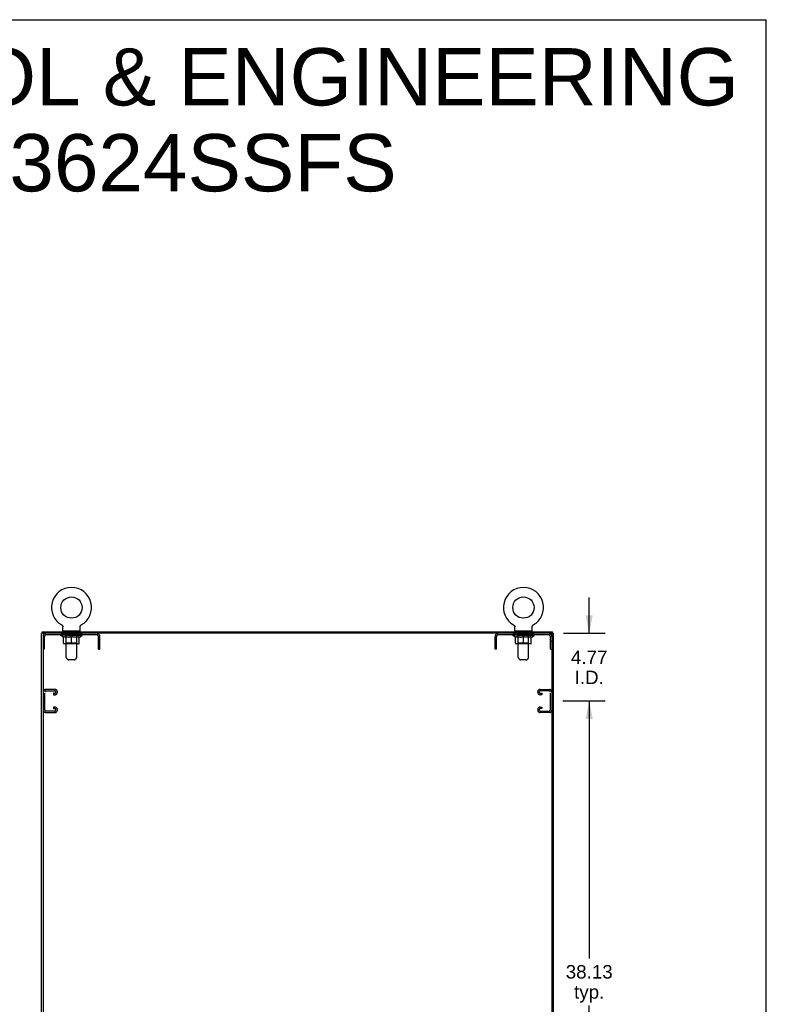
# Model space of a CAD drawing. Header units: inches. Extents: x 0 to 214, y 0 to 139.
# Tile 12 of 12: x 162 to 214, y 69 to 139. Entities that reach past the tile are written whole.
import ezdxf

# ---------------------------------------------------------------- set-up
doc = ezdxf.new("R2010")
doc.units = ezdxf.units.IN
doc.header["$LTSCALE"] = 11.781
doc.header["$MEASUREMENT"] = 0
doc.linetypes.add('HIDDEN', pattern=[0.2, 0.1, -0.1])
doc.layers.get('0').update_dxf_attribs({"linetype": 'CONTINUOUS'})
for name, color, linetype in [('02___PRT_ALL_AXES', 7, 'CONTINUOUS'), ('DEFAULT_2', 8, 'HIDDEN'), ('DIMENSIONS', 7, 'CONTINUOUS')]:
    doc.layers.add(name, color=color, linetype=linetype)
doc.styles.get("Standard").update_dxf_attribs({"font": 'arial.ttf'})
doc.dimstyles.new('DIMSTYLE_1', dxfattribs={"dimtxt": 0.945, "dimasz": 1.26, "dimexe": 0.09, "dimexo": 0.07, "dimgap": 0.0375, "dimtad": 0, "dimtih": 1, "dimtoh": 1, "dimzin": 4, "dimdsep": 46, "dimtxsty": 'Standard', "dimblk": '_FILLED', "dimblk1": '_FILLED', "dimblk2": '_FILLED', "dimcen": 0.09, "dimazin": 1, "dimtfac": 1, "dimtdec": 3, "dimtofl": 0, "dimtmove": 0, "dimatfit": 3, "dimldrblk": '_FILLED', "dimfxl": 1, "dimtolj": 1, "dimtzin": 4, "dimarcsym": 0})

# ---------------------------------------------------------------- blocks, each defined once
blk = doc.blocks.new('_FILLED')
at = {"color": 0, "linetype": 'ByBlock'}
blk.add_solid([(0, 0), (-1, 0.2), (-1, -0.2)], dxfattribs=at)
blk = doc.blocks.new('*D7')
at = {"layer": 'DIMENSIONS', "color": 2, "linetype": 'Continuous'}
for p, q in [((199.897, 90.65), (202.877, 90.65)), ((201.743, 90.65), (201.743, 72.533)), ((201.743, 52.525), (201.743, 69.225)), ((199.897, 52.525), (202.877, 52.525))]:
    blk.add_line(p, q, dxfattribs=at)
at = {"layer": 'DIMENSIONS', "color": 2, "linetype": 'Continuous', "xscale": 1.26, "yscale": 1.26, "zscale": 1.26}
for p, rotation in [((201.743, 90.65), 90), ((201.743, 52.525), 270)]:
    blk.add_blockref('_FILLED', p, dxfattribs=dict(at, rotation=rotation))
at = {"layer": 'DIMENSIONS', "color": 2, "linetype": 'Continuous', "insert": (201.743, 72.06), "char_height": 0.945, "width": 3.30223, "attachment_point": 2, "line_spacing_factor": 0.9}
blk.add_mtext('38.13\\Ptyp.', dxfattribs=at)
blk = doc.blocks.new('*D8')
at = {"layer": 'DIMENSIONS', "color": 2, "linetype": 'Continuous'}
for p, q in [((201.743, 95.421), (201.743, 97.941)), ((199.928, 95.421), (202.877, 95.421)), ((199.897, 90.65), (202.877, 90.65)), ((201.743, 90.65), (201.743, 88.13))]:
    blk.add_line(p, q, dxfattribs=at)
at = {"layer": 'DIMENSIONS', "color": 2, "linetype": 'Continuous', "xscale": 1.26, "yscale": 1.26, "zscale": 1.26}
for p, rotation in [((201.743, 95.421), 270), ((201.743, 90.65), 90)]:
    blk.add_blockref('_FILLED', p, dxfattribs=dict(at, rotation=rotation))
at = {"layer": 'DIMENSIONS', "color": 2, "linetype": 'Continuous', "insert": (201.743, 94.2), "char_height": 0.945, "width": 2.56801, "attachment_point": 2, "line_spacing_factor": 0.9}
blk.add_mtext('4.77\\PI.D.', dxfattribs=at)

msp = doc.modelspace()

# ---------------------------------------------------------------- linework, layer by layer
at = {"color": 7, "linetype": 'Continuous'}
for p, q in [((0, 138.6), (214.2, 138.6)), ((214.2, 0), (214.2, 138.6)), ((164.637, 95.997), (164.637, 95.997)), ((164.637, 95.997), (164.642, 95.994)), ((164.639, 95.996), (164.638, 95.997)), ((164.642, 95.994), (164.647, 95.991)), ((164.647, 95.991), (164.652, 95.988)), ((164.652, 95.988), (164.657, 95.984)), ((164.657, 95.984), (164.662, 95.98)), ((164.661, 95.98), (164.666, 95.976)), ((164.666, 95.976), (164.67, 95.972)), ((164.67, 95.972), (164.675, 95.968)), ((164.674, 95.968), (164.679, 95.964)), ((164.678, 95.964), (164.682, 95.959)), ((164.682, 95.959), (164.686, 95.954)), ((164.689, 95.95), (164.693, 95.945)), ((164.693, 95.945), (164.696, 95.939)), ((164.696, 95.939), (164.699, 95.934)), ((164.699, 95.934), (164.701, 95.929)), ((164.701, 95.929), (164.704, 95.923)), ((164.704, 95.923), (164.706, 95.918)), ((164.706, 95.918), (164.708, 95.912)), ((164.708, 95.912), (164.71, 95.907)), ((164.71, 95.907), (164.712, 95.901)), ((164.712, 95.901), (164.713, 95.895)), ((164.713, 95.895), (164.715, 95.889)), ((164.714, 95.889), (164.715, 95.883)), ((164.715, 95.883), (164.716, 95.877)), ((164.716, 95.877), (164.717, 95.872)), ((164.717, 95.872), (164.717, 95.866)), ((164.717, 95.866), (164.717, 95.86)), ((164.717, 95.575), (164.717, 95.86)), ((165.937, 95.575), (165.937, 95.86)), ((165.938, 95.877), (165.939, 95.883)), ((165.938, 95.872), (165.938, 95.877)), ((165.939, 95.883), (165.94, 95.889)), ((165.94, 95.889), (165.941, 95.895)), ((165.941, 95.895), (165.943, 95.901)), ((165.942, 95.901), (165.944, 95.907)), ((165.944, 95.907), (165.946, 95.912)), ((165.946, 95.912), (165.948, 95.918)), ((165.948, 95.918), (165.95, 95.923)), ((165.95, 95.923), (165.953, 95.929)), ((165.953, 95.929), (165.956, 95.934)), ((165.956, 95.934), (165.959, 95.939)), ((165.958, 95.939), (165.962, 95.945)), ((165.962, 95.944), (165.965, 95.95)), ((165.965, 95.949), (165.968, 95.954)), ((165.968, 95.954), (165.972, 95.959)), ((165.972, 95.959), (165.976, 95.964)), ((165.976, 95.964), (165.98, 95.968)), ((165.98, 95.968), (165.984, 95.972)), ((165.984, 95.972), (165.989, 95.976)), ((165.988, 95.976), (165.993, 95.98)), ((165.993, 95.98), (165.998, 95.984)), ((165.997, 95.984), (166.002, 95.988)), ((166.002, 95.988), (166.007, 95.991)), ((166.007, 95.991), (166.012, 95.994)), ((166.007, 95.991), (166.009, 95.992)), ((166.012, 95.994), (166.017, 95.997)), ((166.016, 95.997), (166.015, 95.996)), ((166.017, 95.997), (166.017, 95.997)), ((196.429, 95.997), (196.429, 95.997)), ((196.429, 95.997), (196.434, 95.994)), ((196.431, 95.996), (196.43, 95.997)), ((196.434, 95.994), (196.439, 95.991)), ((196.439, 95.991), (196.444, 95.988)), ((196.444, 95.988), (196.449, 95.984)), ((196.449, 95.984), (196.454, 95.98)), ((196.453, 95.98), (196.458, 95.976)), ((196.458, 95.976), (196.462, 95.972)), ((196.462, 95.972), (196.467, 95.968)), ((196.466, 95.968), (196.471, 95.964)), ((196.47, 95.964), (196.474, 95.959)), ((196.474, 95.959), (196.478, 95.954)), ((196.478, 95.954), (196.482, 95.949)), ((196.481, 95.95), (196.485, 95.944)), ((196.485, 95.945), (196.488, 95.939)), ((196.488, 95.939), (196.491, 95.934)), ((196.491, 95.934), (196.493, 95.929)), ((196.493, 95.929), (196.496, 95.923)), ((196.496, 95.923), (196.498, 95.918)), ((196.498, 95.918), (196.5, 95.912)), ((196.5, 95.912), (196.502, 95.907)), ((196.502, 95.907), (196.504, 95.901)), ((196.504, 95.901), (196.505, 95.895)), ((196.505, 95.895), (196.507, 95.889)), ((196.506, 95.889), (196.507, 95.883)), ((196.507, 95.883), (196.508, 95.877)), ((196.508, 95.877), (196.509, 95.872)), ((196.509, 95.872), (196.509, 95.866)), ((196.509, 95.866), (196.509, 95.86)), ((196.509, 95.575), (196.509, 95.86)), ((197.729, 95.575), (197.729, 95.86)), ((197.73, 95.877), (197.731, 95.883)), ((197.73, 95.872), (197.73, 95.877)), ((197.731, 95.883), (197.732, 95.889)), ((197.732, 95.889), (197.733, 95.895)), ((197.733, 95.895), (197.735, 95.901)), ((197.734, 95.901), (197.736, 95.907)), ((197.736, 95.907), (197.738, 95.912)), ((197.738, 95.912), (197.74, 95.918)), ((197.74, 95.918), (197.742, 95.923)), ((197.742, 95.923), (197.745, 95.929)), ((197.745, 95.929), (197.748, 95.934)), ((197.748, 95.934), (197.751, 95.939)), ((197.75, 95.939), (197.754, 95.945)), ((197.754, 95.944), (197.757, 95.95)), ((197.757, 95.949), (197.76, 95.954)), ((197.76, 95.954), (197.764, 95.959)), ((197.764, 95.959), (197.768, 95.964)), ((197.768, 95.964), (197.772, 95.968)), ((197.772, 95.968), (197.776, 95.972)), ((197.776, 95.972), (197.781, 95.976)), ((197.78, 95.976), (197.785, 95.98)), ((197.785, 95.98), (197.79, 95.984)), ((197.789, 95.984), (197.794, 95.988)), ((197.794, 95.988), (197.799, 95.991)), ((197.799, 95.991), (197.804, 95.994)), ((197.799, 95.991), (197.801, 95.992)), ((197.804, 95.994), (197.809, 95.997)), ((197.808, 95.997), (197.807, 95.996)), ((163.384, 95.421), (163.223, 95.421)), ((163.275, 95.421), (163.275, 95.525)), ((163.327, 95.421), (163.327, 95.359)), ((164.732, 95.555), (164.732, 95.525)), ((165.922, 95.555), (164.732, 95.555)), ((165.922, 95.555), (165.922, 95.525)), ((196.524, 95.555), (196.524, 95.525)), ((197.714, 95.555), (196.524, 95.555)), ((197.714, 95.555), (197.714, 95.525)), ((199.071, 95.421), (199.223, 95.421)), ((199.119, 95.359), (199.119, 95.421)), ((199.171, 95.421), (199.171, 95.525))]:
    msp.add_line(p, q, dxfattribs=at)
at = {"color": 3, "linetype": 'Continuous'}
for p, q in [((163.223, 5.629), (163.223, 95.421)), ((163.275, 95.525), (199.171, 95.525)), ((163.327, 95.359), (163.327, 5.692)), ((199.057, 95.421), (163.39, 95.421)), ((199.119, 95.359), (199.119, 5.692)), ((199.223, 5.629), (199.223, 95.421))]:
    msp.add_line(p, q, dxfattribs=at)
at = {"color": 7, "linetype": 'Continuous'}
for points in [[(164.686, 95.954), (164.69, 95.949), (164.693, 95.944)], [(165.937, 95.86), (165.937, 95.866), (165.938, 95.872)], [(165.937, 95.86), (165.937, 95.866), (165.938, 95.872)], [(197.729, 95.86), (197.729, 95.866), (197.73, 95.872)], [(197.729, 95.86), (197.729, 95.866), (197.73, 95.872)]]:
    msp.add_lwpolyline(points, dxfattribs=at)
for centre in [(165.327, 97.227), (197.119, 97.227)]:
    msp.add_circle(centre, 0.75, dxfattribs=at)
for centre, radius, start, end in [((165.327, 97.227), 1.41, 299.26548, 240.73452), ((197.119, 97.227), 1.41, 299.26548, 240.73452), ((164.737, 95.575), 0.02, 180, 263.07693), ((165.917, 95.575), 0.02, 276.92307, 360), ((196.529, 95.575), 0.02, 180, 263.07693), ((197.709, 95.575), 0.02, 276.92307, 360)]:
    msp.add_arc(centre, radius, start, end, dxfattribs=at)
at = {"color": 3, "linetype": 'Continuous'}
for centre, start, end in [((163.39, 95.359), 90, 180), ((199.057, 95.359), 0, 90)]:
    msp.add_arc(centre, 0.0625, start, end, dxfattribs=at)
at = {"layer": '02___PRT_ALL_AXES', "color": 8, "linetype": 'HIDDEN'}
for p, q in [((164.89, 95.317), (164.89, 95.421)), ((165.765, 95.421), (164.89, 95.421)), ((165.765, 95.317), (164.89, 95.317)), ((165.765, 95.317), (165.765, 95.421)), ((196.682, 95.317), (196.682, 95.421)), ((197.557, 95.421), (196.682, 95.421)), ((197.557, 95.317), (196.682, 95.317)), ((197.557, 95.317), (197.557, 95.421))]:
    msp.add_line(p, q, dxfattribs=at)
at = {"layer": 'DEFAULT_2', "color": 8, "linetype": 'HIDDEN'}
for p, q in [((164.646, 95.992), (164.647, 95.991)), ((166.017, 95.997), (166.017, 95.997)), ((196.438, 95.992), (196.439, 95.991)), ((197.809, 95.997), (197.809, 95.997)), ((163.431, 94.296), (163.431, 95.175)), ((163.574, 95.317), (167.081, 95.317)), ((164.584, 95.262), (164.584, 95.317)), ((164.77, 95.132), (164.584, 95.262)), ((166.071, 95.262), (164.584, 95.262)), ((164.595, 95.309), (164.595, 95.317)), ((164.606, 95.305), (164.606, 95.309)), ((164.606, 95.305), (166.049, 95.305)), ((164.616, 95.305), (164.616, 95.309)), ((164.617, 95.305), (164.617, 95.309)), ((164.629, 95.309), (164.629, 95.317)), ((164.648, 95.305), (164.648, 95.309)), ((164.65, 95.305), (164.65, 95.309)), ((164.683, 95.309), (164.683, 95.317)), ((164.701, 95.305), (164.701, 95.309)), ((164.704, 95.305), (164.704, 95.309)), ((164.94, 95.309), (164.711, 95.309)), ((164.758, 95.309), (164.758, 95.317)), ((164.759, 95.305), (164.759, 95.309)), ((164.76, 95.305), (164.76, 95.309)), ((164.763, 95.305), (164.763, 95.309)), ((164.77, 95.132), (164.777, 95.132)), ((164.772, 95.305), (164.772, 95.309)), ((164.773, 95.305), (164.773, 95.309)), ((164.777, 95.305), (164.777, 95.309)), ((164.777, 94.707), (164.777, 95.187)), ((164.777, 95.187), (164.811, 95.173)), ((164.78, 95.305), (164.78, 95.31)), ((164.784, 95.305), (164.784, 95.309)), ((164.803, 95.305), (164.803, 95.309)), ((164.846, 95.162), (164.811, 95.174)), ((164.821, 95.305), (164.821, 95.309)), ((164.823, 95.305), (164.823, 95.312)), ((164.879, 95.152), (164.845, 95.162)), ((164.849, 95.309), (164.849, 95.317)), ((164.849, 95.305), (164.849, 95.309)), ((164.861, 95.305), (164.861, 95.309)), ((164.866, 95.305), (164.866, 95.309)), ((164.874, 95.305), (164.874, 95.309)), ((164.912, 95.143), (164.878, 95.152)), ((164.889, 95.305), (164.889, 95.314)), ((164.91, 95.305), (164.91, 95.309)), ((164.945, 95.137), (164.912, 95.144)), ((164.913, 95.305), (164.913, 95.309)), ((164.94, 95.305), (164.94, 95.309)), ((164.978, 95.132), (164.945, 95.137)), ((164.952, 95.555), (164.952, 95.525)), ((165.019, 95.309), (164.953, 95.309)), ((164.955, 95.309), (164.955, 95.317)), ((164.961, 94.71), (164.961, 95.259)), ((164.962, 93.709), (164.962, 95.525)), ((164.964, 95.305), (164.964, 95.309)), ((164.969, 95.305), (164.969, 95.309)), ((164.976, 95.305), (164.976, 95.315)), ((165.126, 95.132), (164.978, 95.132)), ((164.984, 95.305), (164.984, 95.309)), ((164.995, 95.305), (164.995, 95.309)), ((165.019, 95.305), (165.019, 95.309)), ((165.106, 95.309), (165.044, 95.309)), ((165.068, 95.305), (165.068, 95.309)), ((165.073, 95.309), (165.073, 95.317)), ((165.077, 95.305), (165.077, 95.309)), ((165.08, 95.305), (165.08, 95.316)), ((165.083, 95.305), (165.083, 95.309)), ((165.093, 95.305), (165.093, 95.309)), ((165.106, 95.305), (165.106, 95.309)), ((165.126, 95.132), (165.159, 95.137)), ((165.201, 95.309), (165.143, 95.309)), ((165.159, 95.305), (165.159, 95.309)), ((165.192, 95.144), (165.159, 95.137)), ((165.192, 95.309), (165.284, 95.314)), ((165.225, 95.152), (165.192, 95.143)), ((165.198, 95.309), (165.198, 95.317)), ((165.199, 95.317), (165.198, 95.317)), ((165.199, 95.309), (165.199, 95.317)), ((165.199, 95.305), (165.199, 95.309)), ((165.201, 95.305), (165.201, 95.309)), ((165.204, 95.305), (165.204, 95.31)), ((165.205, 95.305), (165.205, 95.309)), ((165.259, 95.162), (165.225, 95.152)), ((165.248, 95.309), (165.321, 95.309)), ((165.256, 95.305), (165.256, 95.309)), ((165.293, 95.174), (165.258, 95.162)), ((165.26, 95.309), (165.26, 95.313)), ((165.284, 95.309), (165.284, 95.314)), ((165.327, 95.187), (165.292, 95.173)), ((165.299, 95.305), (165.299, 95.309)), ((165.324, 95.309), (165.324, 95.309)), ((165.324, 95.305), (165.324, 95.309)), ((165.324, 95.305), (165.324, 95.309)), ((165.327, 95.309), (165.327, 95.317)), ((165.327, 95.317), (165.462, 95.309)), ((165.327, 94.664), (165.327, 95.187)), ((165.327, 95.187), (165.362, 95.173)), ((165.33, 95.305), (165.33, 95.309)), ((165.33, 95.305), (165.33, 95.309)), ((165.33, 95.309), (165.33, 95.309)), ((165.355, 95.305), (165.355, 95.309)), ((165.355, 95.309), (165.406, 95.309)), ((165.396, 95.162), (165.362, 95.174)), ((165.43, 95.152), (165.395, 95.162)), ((165.398, 95.305), (165.398, 95.309)), ((165.463, 95.143), (165.429, 95.152)), ((165.449, 95.305), (165.449, 95.309)), ((165.451, 95.305), (165.451, 95.31)), ((165.454, 95.305), (165.454, 95.309)), ((165.454, 95.309), (165.511, 95.309)), ((165.456, 95.309), (165.456, 95.317)), ((165.456, 95.309), (165.456, 95.317)), ((165.456, 95.317), (165.456, 95.317)), ((165.456, 95.305), (165.456, 95.309)), ((165.496, 95.137), (165.462, 95.144)), ((165.495, 95.305), (165.495, 95.309)), ((165.528, 95.132), (165.495, 95.137)), ((165.677, 95.132), (165.528, 95.132)), ((165.548, 95.305), (165.548, 95.309)), ((165.548, 95.309), (165.611, 95.309)), ((165.562, 95.305), (165.562, 95.309)), ((165.571, 95.305), (165.571, 95.309)), ((165.574, 95.305), (165.574, 95.316)), ((165.577, 95.305), (165.577, 95.309)), ((165.581, 95.309), (165.581, 95.317)), ((165.587, 95.305), (165.587, 95.309)), ((165.636, 95.305), (165.636, 95.309)), ((165.636, 95.309), (165.701, 95.309)), ((165.66, 95.305), (165.66, 95.309)), ((165.671, 95.305), (165.671, 95.309)), ((165.677, 95.132), (165.71, 95.137)), ((165.678, 95.305), (165.678, 95.315)), ((165.685, 95.305), (165.685, 95.309)), ((165.691, 95.305), (165.691, 95.309)), ((165.692, 93.709), (165.692, 95.525)), ((165.693, 94.71), (165.693, 95.259)), ((165.699, 95.309), (165.699, 95.317)), ((165.702, 95.555), (165.702, 95.525)), ((165.743, 95.144), (165.709, 95.137)), ((165.714, 95.305), (165.714, 95.309)), ((165.714, 95.309), (165.943, 95.309)), ((165.742, 95.305), (165.742, 95.309)), ((165.776, 95.152), (165.742, 95.143)), ((165.744, 95.305), (165.744, 95.309)), ((165.765, 95.305), (165.765, 95.314)), ((165.809, 95.162), (165.775, 95.152)), ((165.781, 95.305), (165.781, 95.309)), ((165.789, 95.305), (165.789, 95.309)), ((165.794, 95.305), (165.794, 95.309)), ((165.805, 95.309), (165.805, 95.317)), ((165.805, 95.305), (165.805, 95.309)), ((165.843, 95.174), (165.809, 95.162)), ((165.831, 95.305), (165.831, 95.312)), ((165.833, 95.305), (165.833, 95.309)), ((165.878, 95.187), (165.843, 95.173)), ((165.851, 95.305), (165.851, 95.309)), ((165.871, 95.305), (165.871, 95.309)), ((165.875, 95.305), (165.875, 95.31)), ((165.878, 95.305), (165.878, 95.309)), ((165.878, 94.707), (165.878, 95.187)), ((165.878, 95.132), (165.884, 95.132)), ((165.882, 95.305), (165.882, 95.309)), ((165.882, 95.305), (165.882, 95.309)), ((165.884, 95.132), (166.071, 95.262)), ((165.892, 95.305), (165.892, 95.309)), ((165.895, 95.305), (165.895, 95.309)), ((165.895, 95.305), (165.895, 95.309)), ((165.897, 95.309), (165.897, 95.317)), ((165.95, 95.305), (165.95, 95.309)), ((165.954, 95.305), (165.954, 95.309)), ((165.971, 95.309), (165.971, 95.317)), ((166.004, 95.305), (166.004, 95.309)), ((166.006, 95.305), (166.006, 95.309)), ((166.026, 95.309), (166.026, 95.317)), ((166.037, 95.305), (166.037, 95.309)), ((166.038, 95.305), (166.038, 95.309)), ((166.049, 95.305), (166.049, 95.309)), ((166.059, 95.309), (166.059, 95.317)), ((166.071, 95.262), (166.071, 95.317)), ((167.223, 94.296), (167.223, 95.175)), ((167.327, 94.296), (167.327, 95.175)), ((195.119, 94.296), (195.119, 95.175)), ((195.223, 94.296), (195.223, 95.175)), ((195.366, 95.317), (198.873, 95.317)), ((196.376, 95.262), (196.376, 95.317)), ((197.863, 95.262), (196.376, 95.262)), ((196.562, 95.132), (196.376, 95.262)), ((196.387, 95.309), (196.387, 95.317)), ((196.398, 95.305), (196.398, 95.309)), ((196.398, 95.305), (197.841, 95.305)), ((196.408, 95.305), (196.408, 95.309)), ((196.409, 95.305), (196.409, 95.309)), ((196.421, 95.309), (196.421, 95.317)), ((196.44, 95.305), (196.44, 95.309)), ((196.442, 95.305), (196.442, 95.309)), ((196.475, 95.309), (196.475, 95.317)), ((196.493, 95.305), (196.493, 95.309)), ((196.496, 95.305), (196.496, 95.309)), ((196.732, 95.309), (196.503, 95.309)), ((196.55, 95.309), (196.55, 95.317)), ((196.551, 95.305), (196.551, 95.309)), ((196.552, 95.305), (196.552, 95.309)), ((196.555, 95.305), (196.555, 95.309)), ((196.562, 95.132), (196.569, 95.132)), ((196.564, 95.305), (196.564, 95.309)), ((196.565, 95.305), (196.565, 95.309)), ((196.569, 95.305), (196.569, 95.309)), ((196.569, 94.707), (196.569, 95.187)), ((196.569, 95.187), (196.603, 95.173)), ((196.572, 95.305), (196.572, 95.31)), ((196.576, 95.305), (196.576, 95.309)), ((196.595, 95.305), (196.595, 95.309)), ((196.638, 95.162), (196.603, 95.174)), ((196.613, 95.305), (196.613, 95.309)), ((196.615, 95.305), (196.615, 95.312)), ((196.671, 95.152), (196.637, 95.162)), ((196.641, 95.309), (196.641, 95.317)), ((196.641, 95.305), (196.641, 95.309)), ((196.653, 95.305), (196.653, 95.309)), ((196.658, 95.305), (196.658, 95.309)), ((196.666, 95.305), (196.666, 95.309)), ((196.704, 95.143), (196.67, 95.152)), ((196.681, 95.305), (196.681, 95.314)), ((196.702, 95.305), (196.702, 95.309)), ((196.737, 95.137), (196.704, 95.144)), ((196.705, 95.305), (196.705, 95.309)), ((196.732, 95.305), (196.732, 95.309)), ((196.77, 95.132), (196.737, 95.137)), ((196.744, 95.555), (196.744, 95.525)), ((196.811, 95.309), (196.745, 95.309)), ((196.747, 95.309), (196.747, 95.317)), ((196.753, 94.71), (196.753, 95.259)), ((196.754, 93.709), (196.754, 95.525)), ((196.756, 95.305), (196.756, 95.309)), ((196.761, 95.305), (196.761, 95.309)), ((196.768, 95.305), (196.768, 95.315)), ((196.918, 95.132), (196.77, 95.132)), ((196.776, 95.305), (196.776, 95.309)), ((196.787, 95.305), (196.787, 95.309)), ((196.811, 95.305), (196.811, 95.309)), ((196.898, 95.309), (196.836, 95.309)), ((196.86, 95.305), (196.86, 95.309)), ((196.865, 95.309), (196.865, 95.317)), ((196.869, 95.305), (196.869, 95.309)), ((196.872, 95.305), (196.872, 95.316)), ((196.875, 95.305), (196.875, 95.309)), ((196.885, 95.305), (196.885, 95.309)), ((196.898, 95.305), (196.898, 95.309)), ((196.918, 95.132), (196.951, 95.137)), ((196.993, 95.309), (196.935, 95.309)), ((196.951, 95.305), (196.951, 95.309)), ((196.984, 95.144), (196.951, 95.137)), ((196.984, 95.309), (197.076, 95.314)), ((197.017, 95.152), (196.984, 95.143)), ((196.99, 95.309), (196.99, 95.317)), ((196.991, 95.317), (196.99, 95.317)), ((196.991, 95.309), (196.991, 95.317)), ((196.991, 95.305), (196.991, 95.309)), ((196.993, 95.305), (196.993, 95.309)), ((196.996, 95.305), (196.996, 95.31)), ((196.997, 95.305), (196.997, 95.309)), ((197.051, 95.162), (197.017, 95.152)), ((197.04, 95.309), (197.113, 95.309)), ((197.048, 95.305), (197.048, 95.309)), ((197.085, 95.174), (197.05, 95.162)), ((197.052, 95.309), (197.052, 95.313)), ((197.076, 95.309), (197.076, 95.314)), ((197.119, 95.187), (197.084, 95.173)), ((197.091, 95.305), (197.091, 95.309)), ((197.116, 95.309), (197.116, 95.309)), ((197.116, 95.305), (197.116, 95.309)), ((197.116, 95.305), (197.116, 95.309)), ((197.119, 95.309), (197.119, 95.317)), ((197.119, 95.317), (197.254, 95.309)), ((197.119, 94.664), (197.119, 95.187)), ((197.119, 95.187), (197.154, 95.173)), ((197.122, 95.305), (197.122, 95.309)), ((197.122, 95.305), (197.122, 95.309)), ((197.122, 95.309), (197.122, 95.309)), ((197.147, 95.305), (197.147, 95.309)), ((197.147, 95.309), (197.198, 95.309)), ((197.188, 95.162), (197.154, 95.174)), ((197.222, 95.152), (197.187, 95.162)), ((197.19, 95.305), (197.19, 95.309)), ((197.255, 95.143), (197.221, 95.152)), ((197.241, 95.305), (197.241, 95.309)), ((197.243, 95.305), (197.243, 95.31)), ((197.246, 95.305), (197.246, 95.309)), ((197.246, 95.309), (197.303, 95.309)), ((197.248, 95.309), (197.248, 95.317)), ((197.248, 95.309), (197.248, 95.317)), ((197.248, 95.317), (197.248, 95.317)), ((197.248, 95.305), (197.248, 95.309)), ((197.288, 95.137), (197.254, 95.144)), ((197.287, 95.305), (197.287, 95.309)), ((197.32, 95.132), (197.287, 95.137)), ((197.469, 95.132), (197.32, 95.132)), ((197.34, 95.305), (197.34, 95.309)), ((197.34, 95.309), (197.403, 95.309)), ((197.354, 95.305), (197.354, 95.309)), ((197.363, 95.305), (197.363, 95.309)), ((197.366, 95.305), (197.366, 95.316)), ((197.369, 95.305), (197.369, 95.309)), ((197.373, 95.309), (197.373, 95.317)), ((197.379, 95.305), (197.379, 95.309)), ((197.428, 95.305), (197.428, 95.309)), ((197.428, 95.309), (197.493, 95.309)), ((197.452, 95.305), (197.452, 95.309)), ((197.463, 95.305), (197.463, 95.309)), ((197.469, 95.132), (197.502, 95.137)), ((197.47, 95.305), (197.47, 95.315)), ((197.477, 95.305), (197.477, 95.309)), ((197.483, 95.305), (197.483, 95.309)), ((197.484, 93.709), (197.484, 95.525)), ((197.485, 94.71), (197.485, 95.259)), ((197.491, 95.309), (197.491, 95.317)), ((197.494, 95.555), (197.494, 95.525)), ((197.535, 95.144), (197.501, 95.137)), ((197.506, 95.305), (197.506, 95.309)), ((197.506, 95.309), (197.735, 95.309)), ((197.534, 95.305), (197.534, 95.309)), ((197.568, 95.152), (197.534, 95.143)), ((197.536, 95.305), (197.536, 95.309)), ((197.557, 95.305), (197.557, 95.314)), ((197.601, 95.162), (197.567, 95.152)), ((197.573, 95.305), (197.573, 95.309)), ((197.581, 95.305), (197.581, 95.309)), ((197.586, 95.305), (197.586, 95.309)), ((197.597, 95.309), (197.597, 95.317)), ((197.597, 95.305), (197.597, 95.309)), ((197.635, 95.174), (197.601, 95.162)), ((197.623, 95.305), (197.623, 95.312)), ((197.625, 95.305), (197.625, 95.309)), ((197.67, 95.187), (197.635, 95.173)), ((197.643, 95.305), (197.643, 95.309)), ((197.663, 95.305), (197.663, 95.309)), ((197.667, 95.305), (197.667, 95.31)), ((197.67, 95.305), (197.67, 95.309)), ((197.67, 94.707), (197.67, 95.187)), ((197.67, 95.132), (197.676, 95.132)), ((197.674, 95.305), (197.674, 95.309)), ((197.674, 95.305), (197.674, 95.309)), ((197.676, 95.132), (197.863, 95.262)), ((197.684, 95.305), (197.684, 95.309)), ((197.687, 95.305), (197.687, 95.309)), ((197.687, 95.305), (197.687, 95.309)), ((197.689, 95.309), (197.689, 95.317)), ((197.742, 95.305), (197.742, 95.309)), ((197.746, 95.305), (197.746, 95.309)), ((197.763, 95.309), (197.763, 95.317)), ((197.796, 95.305), (197.796, 95.309)), ((197.798, 95.305), (197.798, 95.309)), ((197.818, 95.309), (197.818, 95.317)), ((197.829, 95.305), (197.829, 95.309)), ((197.83, 95.305), (197.83, 95.309)), ((197.841, 95.305), (197.841, 95.309)), ((197.851, 95.309), (197.851, 95.317)), ((197.863, 95.262), (197.863, 95.317)), ((199.015, 94.296), (199.015, 95.175)), ((163.431, 94.826), (163.327, 94.826)), ((163.431, 94.296), (163.327, 94.296)), ((165.834, 94.664), (164.82, 94.664)), ((164.961, 94.71), (164.915, 94.664)), ((165.693, 94.71), (164.961, 94.71)), ((165.693, 94.71), (165.74, 94.664)), ((167.327, 94.826), (167.223, 94.826)), ((167.223, 94.296), (167.327, 94.296)), ((195.223, 94.826), (195.119, 94.826)), ((195.223, 94.296), (195.119, 94.296)), ((197.626, 94.664), (196.612, 94.664)), ((196.753, 94.71), (196.707, 94.664)), ((197.485, 94.71), (196.753, 94.71)), ((197.485, 94.71), (197.532, 94.664)), ((199.119, 94.826), (199.015, 94.826)), ((199.015, 94.296), (199.119, 94.296)), ((165.063, 93.567), (164.991, 93.639)), ((165.591, 93.567), (165.663, 93.639)), ((196.855, 93.567), (196.783, 93.639)), ((197.383, 93.567), (197.455, 93.639)), ((165.521, 93.538), (165.134, 93.538)), ((197.313, 93.538), (196.926, 93.538)), ((163.338, 91.283), (163.338, 90.018)), ((163.442, 90.032), (163.442, 91.269)), ((164.158, 91.463), (163.518, 91.463)), ((163.532, 91.359), (164.144, 91.359)), ((164.056, 91.192), (164.056, 91.088)), ((164.144, 91.192), (164.056, 91.192)), ((164.056, 91.088), (164.158, 91.088)), ((164.338, 91.268), (164.338, 91.283)), ((198.119, 91.268), (198.119, 91.283)), ((198.299, 91.463), (198.939, 91.463)), ((198.4, 91.088), (198.299, 91.088)), ((198.925, 91.359), (198.313, 91.359)), ((198.313, 91.192), (198.4, 91.192)), ((198.4, 91.192), (198.4, 91.088)), ((199.015, 90.032), (199.015, 91.269)), ((164.056, 90.213), (164.056, 90.109)), ((164.158, 90.213), (164.056, 90.213)), ((164.056, 90.109), (164.144, 90.109)), ((198.299, 90.213), (198.4, 90.213)), ((198.4, 90.109), (198.313, 90.109)), ((198.4, 90.213), (198.4, 90.109)), ((163.518, 89.838), (164.158, 89.838)), ((164.144, 89.942), (163.532, 89.942)), ((164.338, 90.018), (164.338, 90.033)), ((198.119, 90.018), (198.119, 90.033)), ((198.939, 89.838), (198.299, 89.838)), ((198.313, 89.942), (198.925, 89.942))]:
    msp.add_line(p, q, dxfattribs=at)
for centre, radius, start, end in [((163.574, 95.175), 0.246, 90, 180), ((163.574, 95.175), 0.142, 90, 180), ((164.737, 95.575), 0.02, 263.07693, 270), ((164.915, 95.259), 0.0466, 0, 90), ((164.932, 95.525), 0.03, 0, 90), ((165.722, 95.525), 0.03, 90, 180), ((165.74, 95.259), 0.0466, 90, 180), ((165.917, 95.575), 0.02, 270, 276.92307), ((167.081, 95.175), 0.246, 0, 90), ((167.081, 95.175), 0.142, 0, 90), ((195.366, 95.175), 0.246, 90, 180), ((195.366, 95.175), 0.142, 90, 180), ((196.529, 95.575), 0.02, 263.07693, 270), ((196.707, 95.259), 0.0466, 0, 90), ((196.724, 95.525), 0.03, 0, 90), ((197.514, 95.525), 0.03, 90, 180), ((197.532, 95.259), 0.0466, 90, 180), ((197.709, 95.575), 0.02, 270, 276.92307), ((198.873, 95.175), 0.246, 0, 90), ((198.873, 95.175), 0.142, 0, 90), ((164.82, 94.707), 0.0434, 180, 270), ((165.834, 94.707), 0.0434, 270, 360), ((196.612, 94.707), 0.0434, 180, 270), ((197.626, 94.707), 0.0434, 270, 360), ((165.062, 93.709), 0.1, 180, 225), ((165.134, 93.638), 0.1, 225, 270), ((165.521, 93.638), 0.1, 270, 315), ((165.592, 93.709), 0.1, 315, 360), ((196.854, 93.709), 0.1, 180, 225), ((196.926, 93.638), 0.1, 225, 270), ((197.313, 93.638), 0.1, 270, 315), ((197.384, 93.709), 0.1, 315, 360), ((163.518, 91.283), 0.18, 90, 180), ((163.532, 91.269), 0.09, 90, 180), ((164.144, 91.269), 0.09, 0, 90), ((164.144, 91.282), 0.09, 270, 351.78079), ((164.158, 91.283), 0.18, 0, 90), ((164.158, 91.268), 0.18, 270, 360), ((198.299, 91.283), 0.18, 90, 180), ((198.299, 91.268), 0.18, 180, 270), ((198.313, 91.269), 0.09, 90, 180), ((198.313, 91.282), 0.09, 188.21921, 270), ((198.925, 91.269), 0.09, 0, 90), ((198.939, 91.283), 0.18, 0, 90), ((164.144, 90.019), 0.09, 0, 90), ((164.158, 90.033), 0.18, 0, 90), ((198.299, 90.033), 0.18, 90, 180), ((198.313, 90.019), 0.09, 90, 180), ((163.518, 90.018), 0.18, 180, 270), ((163.532, 90.032), 0.09, 180, 270), ((164.144, 90.032), 0.09, 270, 351.78079), ((164.158, 90.018), 0.18, 270, 360), ((198.299, 90.018), 0.18, 180, 270), ((198.313, 90.032), 0.09, 188.21921, 270), ((198.925, 90.032), 0.09, 270, 360), ((198.939, 90.018), 0.18, 270, 360)]:
    msp.add_arc(centre, radius, start, end, dxfattribs=at)
for centre, major_axis, ratio, start_param, end_param in [((165.327, 95.317), (0.743, 0.008), 0.059247, 2.966439, 3.140971), ((164.56, 95.303), (0.232, 0), 0.060167, 0.426548, 1.470503), ((165.327, 95.317), (0.744, 0), 0.060167, 3.141593, 3.316126), ((164.56, 95.295), (0.232, 0.002), 0.059247, 1.374323, 1.469882), ((165.327, 95.317), (0.743, 0.015), 0.056515, 2.79136, 2.965893), ((164.532, 95.303), (0.232, 0.002), 0.059247, 0.251393, 1.295349), ((164.612, 95.303), (0.232, -0.002), 0.059247, 0.601702, 1.645657), ((165.327, 95.317), (0.743, -0.008), 0.059247, -2.966439, -2.791906), ((164.612, 95.295), (0.232, 0), 0.060167, 1.549477, 1.645036), ((164.532, 95.295), (0.232, 0.005), 0.056515, 1.199244, 1.294804), ((164.616, 95.298), (0.192, 0.002), 0.059247, 1.051627, 1.625044), ((164.593, 95.298), (0.192, 0.004), 0.056515, 0.876548, 1.449966), ((164.661, 95.298), (0.192, 0), 0.060167, 1.226781, 1.800198), ((165.327, 95.317), (0.743, 0.022), 0.052059, 2.616423, 2.790956), ((164.528, 95.303), (0.232, 0.005), 0.056515, 0.076315, 1.120271), ((164.686, 95.303), (0.232, -0.005), 0.056515, 0.77678, 1.820736), ((165.327, 95.317), (0.743, -0.015), 0.056515, -2.79136, -2.616827), ((164.686, 95.295), (0.232, -0.002), 0.059247, 1.724631, 1.82019), ((164.528, 95.295), (0.232, 0.007), 0.052059, 1.024308, 1.119867), ((164.592, 95.298), (0.192, 0.006), 0.052059, 0.701611, 1.275029), ((164.726, 95.298), (0.192, -0.002), 0.059247, 1.401935, 1.975352), ((165.327, 95.317), (0.743, 0.029), 0.046022, 2.441677, 2.61621), ((164.779, 95.303), (0.232, -0.007), 0.052059, 0.951717, 1.995673), ((165.327, 95.317), (0.743, -0.022), 0.052059, -2.616423, -2.441891), ((164.548, 95.303), (0.232, 0.007), 0.052059, -0.098622, 0.945334), ((164.779, 95.295), (0.232, -0.005), 0.056515, 1.899709, 1.995269), ((164.548, 95.295), (0.232, 0.009), 0.046022, 0.849561, 0.945121), ((164.614, 95.298), (0.192, 0.007), 0.046022, 0.526865, 1.100283), ((164.809, 95.298), (0.192, -0.004), 0.056515, 1.577013, 2.150431), ((165.327, 95.317), (0.743, 0.034), 0.038593, 2.267147, 2.44168), ((164.888, 95.303), (0.232, -0.009), 0.046022, 1.126463, 2.170419), ((164.592, 95.303), (0.232, 0.009), 0.046022, -0.273368, 0.770588), ((165.327, 95.317), (0.743, -0.029), 0.046022, -2.441677, -2.267144), ((164.888, 95.295), (0.232, -0.007), 0.052059, 2.074646, 2.170205), ((164.592, 95.295), (0.232, 0.011), 0.038593, 0.675031, 0.77059), ((164.657, 95.298), (0.192, 0.009), 0.038593, 0.352335, 0.925752), ((164.908, 95.298), (0.192, -0.006), 0.052059, 1.75195, 2.325367), ((165.327, 95.317), (0.743, 0.039), 0.030002, 2.09283, 2.267363), ((165.011, 95.303), (0.232, -0.011), 0.038593, 1.300994, 2.344949), ((164.658, 95.303), (0.232, 0.011), 0.038593, -0.447899, 0.596057), ((165.327, 95.317), (0.743, -0.034), 0.038593, -2.267147, -2.092614), ((165.011, 95.295), (0.232, -0.009), 0.046022, 2.249392, 2.344952), ((164.658, 95.295), (0.232, 0.012), 0.030002, 0.500714, 0.596274), ((164.721, 95.298), (0.192, 0.01), 0.030002, 0.178018, 0.751436), ((165.02, 95.298), (0.192, -0.007), 0.046022, 1.926696, 2.500114), ((164.744, 95.303), (0.232, 0.012), 0.030002, -0.622215, 0.421741), ((165.327, 95.317), (0.743, 0.042), 0.020513, 1.918702, 2.093235), ((165.144, 95.303), (0.232, -0.012), 0.030002, 1.47531, 2.519266), ((165.327, 95.317), (0.743, -0.039), 0.030002, -2.09283, -1.918297), ((165.144, 95.295), (0.232, -0.011), 0.038593, 2.423923, 2.519482), ((164.744, 95.295), (0.232, 0.013), 0.020513, 0.326586, 0.422146), ((164.803, 95.298), (0.192, 0.011), 0.020513, 0.00389, 0.577307), ((165.141, 95.298), (0.192, -0.009), 0.038593, 2.101227, 2.674644), ((164.848, 95.303), (0.232, 0.013), 0.020513, -0.796343, 0.247613), ((165.327, 95.317), (0.743, 0.044), 0.010411, 1.744712, 1.919245), ((165.282, 95.303), (0.232, -0.013), 0.020513, 1.649438, 2.693394), ((165.327, 95.317), (0.743, -0.042), 0.020513, -1.918702, -1.744169), ((165.282, 95.295), (0.232, -0.012), 0.030002, 2.598239, 2.693799), ((164.848, 95.295), (0.232, 0.014), 0.010411, 0.152596, 0.248156), ((164.901, 95.298), (0.192, 0.011), 0.010411, 6.113086, 6.686503), ((165.267, 95.298), (0.192, -0.01), 0.030002, 2.275543, 2.848961), ((164.967, 95.303), (0.232, 0.014), 0.010411, -0.970333, -0.000837), ((165.421, 95.303), (0.232, -0.014), 0.010411, 1.823428, 2.867384), ((165.327, 95.317), (0.743, -0.044), 0.010411, -1.744712, -1.570179), ((165.421, 95.295), (0.232, -0.013), 0.020513, 2.772368, 2.867927), ((165.396, 95.298), (0.192, -0.011), 0.020513, 2.449671, 3.023089), ((165.233, 95.303), (0.232, 0.014), 0.010411, 0.274209, 1.318165), ((165.132, 95.298), (0.192, 0.011), 0.010411, -0.000381, 0.517932), ((165.097, 95.295), (0.232, 0.014), 0.010411, 0.195236, 0.407198), ((165.327, 95.317), (0.743, 0.044), 0.010411, -1.579123, -1.39688), ((165.558, 95.295), (0.232, -0.014), 0.010411, 2.946357, 3.041917), ((165.522, 95.298), (0.192, -0.011), 0.010411, 2.623661, 3.142044), ((165.373, 95.303), (0.232, 0.013), 0.020513, 0.448199, 1.492154), ((165.258, 95.298), (0.192, 0.011), 0.020513, 0.118504, 0.691921), ((165.233, 95.295), (0.232, 0.013), 0.020513, 0.273666, 0.369225), ((165.327, 95.317), (0.743, 0.042), 0.020513, -1.397424, -1.222891), ((165.687, 95.303), (0.232, -0.014), 0.010411, -3.140756, -2.17126), ((165.327, 95.317), (0.743, -0.044), 0.010411, 1.222347, 1.39688), ((165.511, 95.303), (0.232, 0.012), 0.030002, 0.622327, 1.666283), ((165.387, 95.298), (0.192, 0.01), 0.030002, 0.292632, 0.86605), ((165.754, 95.298), (0.192, -0.011), 0.010411, 2.738275, 3.311692), ((165.806, 95.303), (0.232, -0.013), 0.020513, 2.89398, 3.937936), ((165.373, 95.295), (0.232, 0.012), 0.030002, 0.447794, 0.543354), ((165.806, 95.295), (0.232, -0.014), 0.010411, 2.893437, 2.988996), ((165.327, 95.317), (0.743, 0.039), 0.030002, -1.223295, -1.048762), ((165.327, 95.317), (0.743, -0.042), 0.020513, 1.048358, 1.222891), ((165.643, 95.303), (0.232, 0.011), 0.038593, 0.796643, 1.840599), ((165.514, 95.298), (0.192, 0.009), 0.038593, 0.466948, 1.040366), ((165.852, 95.298), (0.192, -0.011), 0.020513, 2.564285, 3.137703), ((165.91, 95.303), (0.232, -0.012), 0.030002, 2.719852, 3.763807), ((165.766, 95.303), (0.232, 0.009), 0.046022, 0.971174, 2.01513), ((165.511, 95.295), (0.232, 0.011), 0.038593, 0.62211, 0.71767), ((165.91, 95.295), (0.232, -0.013), 0.020513, 2.719447, 2.815007), ((165.327, 95.317), (0.743, 0.034), 0.038593, -1.048979, -0.874446), ((165.327, 95.317), (0.743, -0.039), 0.030002, 0.874229, 1.048762), ((165.635, 95.298), (0.192, 0.007), 0.046022, 0.641479, 1.214897), ((165.876, 95.303), (0.232, 0.007), 0.052059, 1.14592, 2.189876), ((165.934, 95.298), (0.192, -0.01), 0.030002, 2.390157, 2.963574), ((165.997, 95.303), (0.232, -0.011), 0.038593, 2.545535, 3.589491), ((165.746, 95.298), (0.192, 0.006), 0.052059, 0.816225, 1.389643), ((165.643, 95.295), (0.232, 0.009), 0.046022, 0.796641, 0.892201), ((165.997, 95.295), (0.232, -0.012), 0.030002, 2.545319, 2.640878), ((165.969, 95.303), (0.232, 0.005), 0.056515, 1.320857, 2.364813), ((165.327, 95.317), (0.743, 0.029), 0.046022, -0.874448, -0.699915), ((165.327, 95.317), (0.743, -0.034), 0.038593, 0.699913, 0.874446), ((166.063, 95.303), (0.232, -0.009), 0.046022, 2.371005, 3.41496), ((165.997, 95.298), (0.192, -0.009), 0.038593, 2.21584, 2.789258), ((165.845, 95.298), (0.192, 0.004), 0.056515, 0.991162, 1.564579), ((166.042, 95.303), (0.232, 0.002), 0.059247, 1.495935, 2.539891), ((166.107, 95.303), (0.232, -0.007), 0.052059, 2.196258, 3.240214), ((166.041, 95.298), (0.192, -0.007), 0.046022, 2.04131, 2.614727), ((165.766, 95.295), (0.232, 0.007), 0.052059, 0.971387, 1.066947), ((166.063, 95.295), (0.232, -0.011), 0.038593, 2.371002, 2.466562), ((166.094, 95.303), (0.232, 0), 0.060167, 1.671089, 2.715045), ((166.127, 95.303), (0.232, -0.005), 0.056515, 2.021322, 3.065278), ((165.929, 95.298), (0.192, 0.002), 0.059247, 1.16624, 1.739658), ((165.327, 95.317), (0.743, 0.022), 0.052059, -0.699702, -0.525169), ((165.327, 95.317), (0.743, -0.029), 0.046022, 0.525382, 0.699915), ((166.122, 95.303), (0.232, -0.002), 0.059247, 1.846243, 2.890199), ((166.062, 95.298), (0.192, -0.006), 0.052059, 1.866564, 2.439981), ((165.994, 95.298), (0.192, 0), 0.060167, 1.341394, 1.914812), ((166.061, 95.298), (0.192, -0.004), 0.056515, 1.691627, 2.265045), ((166.038, 95.298), (0.192, -0.002), 0.059247, 1.516549, 2.089966), ((165.876, 95.295), (0.232, 0.005), 0.056515, 1.146324, 1.241883), ((166.107, 95.295), (0.232, -0.009), 0.046022, 2.196472, 2.292031), ((165.327, 95.317), (0.743, 0.015), 0.056515, -0.524765, -0.350233), ((165.327, 95.317), (0.743, -0.022), 0.052059, 0.350636, 0.525169), ((165.969, 95.295), (0.232, 0.002), 0.059247, 1.321402, 1.416962), ((166.127, 95.295), (0.232, -0.007), 0.052059, 2.021726, 2.117285), ((165.327, 95.317), (0.743, 0.008), 0.059247, -0.349687, -0.175154), ((165.327, 95.317), (0.743, -0.015), 0.056515, 0.1757, 0.350233), ((166.042, 95.295), (0.232, 0), 0.060167, 1.496556, 1.592116), ((166.122, 95.295), (0.232, -0.005), 0.056515, 1.846789, 1.942348), ((166.094, 95.295), (0.232, -0.002), 0.059247, 1.67171, 1.76727), ((165.327, 95.317), (0.744, 0), 0.060167, -0.174533, 0), ((165.327, 95.317), (0.743, -0.008), 0.059247, 0.000621, 0.175154), ((197.119, 95.317), (0.743, 0.008), 0.059247, 2.966439, 3.140971), ((196.352, 95.303), (0.232, 0), 0.060167, 0.426548, 1.470503), ((197.119, 95.317), (0.744, 0), 0.060167, 3.141593, 3.316126), ((196.352, 95.295), (0.232, 0.002), 0.059247, 1.374323, 1.469882), ((197.119, 95.317), (0.743, 0.015), 0.056515, 2.79136, 2.965893), ((196.324, 95.303), (0.232, 0.002), 0.059247, 0.251393, 1.295349), ((196.404, 95.303), (0.232, -0.002), 0.059247, 0.601702, 1.645657), ((197.119, 95.317), (0.743, -0.008), 0.059247, -2.966439, -2.791906), ((196.404, 95.295), (0.232, 0), 0.060167, 1.549477, 1.645036), ((196.324, 95.295), (0.232, 0.005), 0.056515, 1.199244, 1.294804), ((196.408, 95.298), (0.192, 0.002), 0.059247, 1.051627, 1.625044), ((196.385, 95.298), (0.192, 0.004), 0.056515, 0.876548, 1.449966), ((196.453, 95.298), (0.192, 0), 0.060167, 1.226781, 1.800198), ((197.119, 95.317), (0.743, 0.022), 0.052059, 2.616423, 2.790956), ((196.32, 95.303), (0.232, 0.005), 0.056515, 0.076315, 1.120271), ((196.478, 95.303), (0.232, -0.005), 0.056515, 0.77678, 1.820736), ((197.119, 95.317), (0.743, -0.015), 0.056515, -2.79136, -2.616827), ((196.478, 95.295), (0.232, -0.002), 0.059247, 1.724631, 1.82019), ((196.32, 95.295), (0.232, 0.007), 0.052059, 1.024308, 1.119867), ((196.384, 95.298), (0.192, 0.006), 0.052059, 0.701611, 1.275029), ((196.518, 95.298), (0.192, -0.002), 0.059247, 1.401935, 1.975352), ((197.119, 95.317), (0.743, 0.029), 0.046022, 2.441677, 2.61621), ((196.571, 95.303), (0.232, -0.007), 0.052059, 0.951717, 1.995673), ((197.119, 95.317), (0.743, -0.022), 0.052059, -2.616423, -2.441891), ((196.34, 95.303), (0.232, 0.007), 0.052059, -0.098622, 0.945334), ((196.571, 95.295), (0.232, -0.005), 0.056515, 1.899709, 1.995269), ((196.34, 95.295), (0.232, 0.009), 0.046022, 0.849561, 0.945121), ((196.406, 95.298), (0.192, 0.007), 0.046022, 0.526865, 1.100283), ((196.601, 95.298), (0.192, -0.004), 0.056515, 1.577013, 2.150431), ((197.119, 95.317), (0.743, 0.034), 0.038593, 2.267147, 2.44168), ((196.68, 95.303), (0.232, -0.009), 0.046022, 1.126463, 2.170419), ((196.384, 95.303), (0.232, 0.009), 0.046022, -0.273368, 0.770588), ((197.119, 95.317), (0.743, -0.029), 0.046022, -2.441677, -2.267144), ((196.68, 95.295), (0.232, -0.007), 0.052059, 2.074646, 2.170205), ((196.384, 95.295), (0.232, 0.011), 0.038593, 0.675031, 0.77059), ((196.449, 95.298), (0.192, 0.009), 0.038593, 0.352335, 0.925752), ((196.7, 95.298), (0.192, -0.006), 0.052059, 1.75195, 2.325367), ((197.119, 95.317), (0.743, 0.039), 0.030002, 2.09283, 2.267363), ((196.803, 95.303), (0.232, -0.011), 0.038593, 1.300994, 2.344949), ((196.45, 95.303), (0.232, 0.011), 0.038593, -0.447899, 0.596057), ((197.119, 95.317), (0.743, -0.034), 0.038593, -2.267147, -2.092614), ((196.803, 95.295), (0.232, -0.009), 0.046022, 2.249392, 2.344952), ((196.45, 95.295), (0.232, 0.012), 0.030002, 0.500714, 0.596274), ((196.513, 95.298), (0.192, 0.01), 0.030002, 0.178018, 0.751436), ((196.812, 95.298), (0.192, -0.007), 0.046022, 1.926696, 2.500114), ((196.536, 95.303), (0.232, 0.012), 0.030002, -0.622215, 0.421741), ((197.119, 95.317), (0.743, 0.042), 0.020513, 1.918702, 2.093235), ((196.936, 95.303), (0.232, -0.012), 0.030002, 1.47531, 2.519266), ((197.119, 95.317), (0.743, -0.039), 0.030002, -2.09283, -1.918297), ((196.936, 95.295), (0.232, -0.011), 0.038593, 2.423923, 2.519482), ((196.536, 95.295), (0.232, 0.013), 0.020513, 0.326586, 0.422146), ((196.595, 95.298), (0.192, 0.011), 0.020513, 0.00389, 0.577307), ((196.933, 95.298), (0.192, -0.009), 0.038593, 2.101227, 2.674644), ((196.64, 95.303), (0.232, 0.013), 0.020513, -0.796343, 0.247613), ((197.119, 95.317), (0.743, 0.044), 0.010411, 1.744712, 1.919245), ((197.074, 95.303), (0.232, -0.013), 0.020513, 1.649438, 2.693394), ((197.119, 95.317), (0.743, -0.042), 0.020513, -1.918702, -1.744169), ((197.074, 95.295), (0.232, -0.012), 0.030002, 2.598239, 2.693799), ((196.64, 95.295), (0.232, 0.014), 0.010411, 0.152596, 0.248156), ((196.693, 95.298), (0.192, 0.011), 0.010411, 6.113086, 6.686503), ((197.059, 95.298), (0.192, -0.01), 0.030002, 2.275543, 2.848961), ((196.759, 95.303), (0.232, 0.014), 0.010411, -0.970333, -0.000837), ((197.213, 95.303), (0.232, -0.014), 0.010411, 1.823428, 2.867384), ((197.119, 95.317), (0.743, -0.044), 0.010411, -1.744712, -1.570179), ((197.213, 95.295), (0.232, -0.013), 0.020513, 2.772368, 2.867927), ((197.188, 95.298), (0.192, -0.011), 0.020513, 2.449671, 3.023089), ((197.025, 95.303), (0.232, 0.014), 0.010411, 0.274209, 1.318165), ((196.924, 95.298), (0.192, 0.011), 0.010411, -0.000381, 0.517932), ((196.889, 95.295), (0.232, 0.014), 0.010411, 0.195236, 0.407198), ((197.119, 95.317), (0.743, 0.044), 0.010411, -1.579123, -1.39688), ((197.35, 95.295), (0.232, -0.014), 0.010411, 2.946357, 3.041917), ((197.314, 95.298), (0.192, -0.011), 0.010411, 2.623661, 3.142044), ((197.165, 95.303), (0.232, 0.013), 0.020513, 0.448199, 1.492154), ((197.05, 95.298), (0.192, 0.011), 0.020513, 0.118504, 0.691921), ((197.025, 95.295), (0.232, 0.013), 0.020513, 0.273666, 0.369225), ((197.119, 95.317), (0.743, 0.042), 0.020513, -1.397424, -1.222891), ((197.479, 95.303), (0.232, -0.014), 0.010411, -3.140756, -2.17126), ((197.119, 95.317), (0.743, -0.044), 0.010411, 1.222347, 1.39688), ((197.303, 95.303), (0.232, 0.012), 0.030002, 0.622327, 1.666283), ((197.179, 95.298), (0.192, 0.01), 0.030002, 0.292632, 0.86605), ((197.546, 95.298), (0.192, -0.011), 0.010411, 2.738275, 3.311692), ((197.598, 95.303), (0.232, -0.013), 0.020513, 2.89398, 3.937936), ((197.165, 95.295), (0.232, 0.012), 0.030002, 0.447794, 0.543354), ((197.598, 95.295), (0.232, -0.014), 0.010411, 2.893437, 2.988996), ((197.119, 95.317), (0.743, 0.039), 0.030002, -1.223295, -1.048762), ((197.119, 95.317), (0.743, -0.042), 0.020513, 1.048358, 1.222891), ((197.435, 95.303), (0.232, 0.011), 0.038593, 0.796643, 1.840599), ((197.306, 95.298), (0.192, 0.009), 0.038593, 0.466948, 1.040366), ((197.644, 95.298), (0.192, -0.011), 0.020513, 2.564285, 3.137703), ((197.702, 95.303), (0.232, -0.012), 0.030002, 2.719852, 3.763807), ((197.558, 95.303), (0.232, 0.009), 0.046022, 0.971174, 2.01513), ((197.303, 95.295), (0.232, 0.011), 0.038593, 0.62211, 0.71767), ((197.702, 95.295), (0.232, -0.013), 0.020513, 2.719447, 2.815007), ((197.119, 95.317), (0.743, 0.034), 0.038593, -1.048979, -0.874446), ((197.119, 95.317), (0.743, -0.039), 0.030002, 0.874229, 1.048762), ((197.427, 95.298), (0.192, 0.007), 0.046022, 0.641479, 1.214897), ((197.668, 95.303), (0.232, 0.007), 0.052059, 1.14592, 2.189876), ((197.726, 95.298), (0.192, -0.01), 0.030002, 2.390157, 2.963574), ((197.789, 95.303), (0.232, -0.011), 0.038593, 2.545535, 3.589491), ((197.538, 95.298), (0.192, 0.006), 0.052059, 0.816225, 1.389643), ((197.435, 95.295), (0.232, 0.009), 0.046022, 0.796641, 0.892201), ((197.789, 95.295), (0.232, -0.012), 0.030002, 2.545319, 2.640878), ((197.761, 95.303), (0.232, 0.005), 0.056515, 1.320857, 2.364813), ((197.119, 95.317), (0.743, 0.029), 0.046022, -0.874448, -0.699915), ((197.119, 95.317), (0.743, -0.034), 0.038593, 0.699913, 0.874446), ((197.855, 95.303), (0.232, -0.009), 0.046022, 2.371005, 3.41496), ((197.789, 95.298), (0.192, -0.009), 0.038593, 2.21584, 2.789258), ((197.637, 95.298), (0.192, 0.004), 0.056515, 0.991162, 1.564579), ((197.834, 95.303), (0.232, 0.002), 0.059247, 1.495935, 2.539891), ((197.899, 95.303), (0.232, -0.007), 0.052059, 2.196258, 3.240214), ((197.833, 95.298), (0.192, -0.007), 0.046022, 2.04131, 2.614727), ((197.558, 95.295), (0.232, 0.007), 0.052059, 0.971387, 1.066947), ((197.855, 95.295), (0.232, -0.011), 0.038593, 2.371002, 2.466562), ((197.886, 95.303), (0.232, 0), 0.060167, 1.671089, 2.715045), ((197.919, 95.303), (0.232, -0.005), 0.056515, 2.021322, 3.065278), ((197.721, 95.298), (0.192, 0.002), 0.059247, 1.16624, 1.739658), ((197.119, 95.317), (0.743, 0.022), 0.052059, -0.699702, -0.525169), ((197.119, 95.317), (0.743, -0.029), 0.046022, 0.525382, 0.699915), ((197.914, 95.303), (0.232, -0.002), 0.059247, 1.846243, 2.890199), ((197.854, 95.298), (0.192, -0.006), 0.052059, 1.866564, 2.439981), ((197.786, 95.298), (0.192, 0), 0.060167, 1.341394, 1.914812), ((197.853, 95.298), (0.192, -0.004), 0.056515, 1.691627, 2.265045), ((197.83, 95.298), (0.192, -0.002), 0.059247, 1.516549, 2.089966), ((197.668, 95.295), (0.232, 0.005), 0.056515, 1.146324, 1.241883), ((197.899, 95.295), (0.232, -0.009), 0.046022, 2.196472, 2.292031), ((197.119, 95.317), (0.743, 0.015), 0.056515, -0.524765, -0.350233), ((197.119, 95.317), (0.743, -0.022), 0.052059, 0.350636, 0.525169), ((197.761, 95.295), (0.232, 0.002), 0.059247, 1.321402, 1.416962), ((197.919, 95.295), (0.232, -0.007), 0.052059, 2.021726, 2.117285), ((197.119, 95.317), (0.743, 0.008), 0.059247, -0.349687, -0.175154), ((197.119, 95.317), (0.743, -0.015), 0.056515, 0.1757, 0.350233), ((197.834, 95.295), (0.232, 0), 0.060167, 1.496556, 1.592116), ((197.914, 95.295), (0.232, -0.005), 0.056515, 1.846789, 1.942348), ((197.886, 95.295), (0.232, -0.002), 0.059247, 1.67171, 1.76727), ((197.119, 95.317), (0.744, 0), 0.060167, -0.174533, 0), ((197.119, 95.317), (0.743, -0.008), 0.059247, 0.000621, 0.175154)]:
    msp.add_ellipse(centre, major_axis=major_axis, ratio=ratio, start_param=start_param, end_param=end_param, dxfattribs=at)

# ---------------------------------------------------------------- texts
at = {"layer": 'DIMENSIONS', "color": 2, "linetype": 'Continuous', "insert": (161.274, 136.597), "char_height": 4.032, "width": 101.83423, "attachment_point": 2, "line_spacing_factor": 0.9}
msp.add_mtext('SAGINAW CONTROL & ENGINEERING\\PSCE-90EL3624SSFS', dxfattribs=at)

# ---------------------------------------------------------------- dimensions: what is measured, and where the dimension line sits
at = {"layer": 'DIMENSIONS', "color": 2, "linetype": 'Continuous'}
for base, p1, p2, angle, text, picture, middle in [((201.743, 90.65), (199.858, 95.421), (199.827, 90.65), 270, '<>\\PI.D.', '*D8', (201.743, 93.019)), ((201.743378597, 90.65004786), (199.827186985, 52.52504786), (199.827186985, 90.65004786), 90, '<>\\Ptyp.', '*D7', (201.743378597, 70.87879786))]:
    dim = msp.add_linear_dim(base=base, p1=p1, p2=p2, angle=angle, text=text, dimstyle='DIMSTYLE_1', dxfattribs=at)
    dim.commit()
    dim.dimension.update_dxf_attribs({"geometry": picture, "text_midpoint": middle, "dimtype": 160})

doc.saveas('drawing.dxf')
